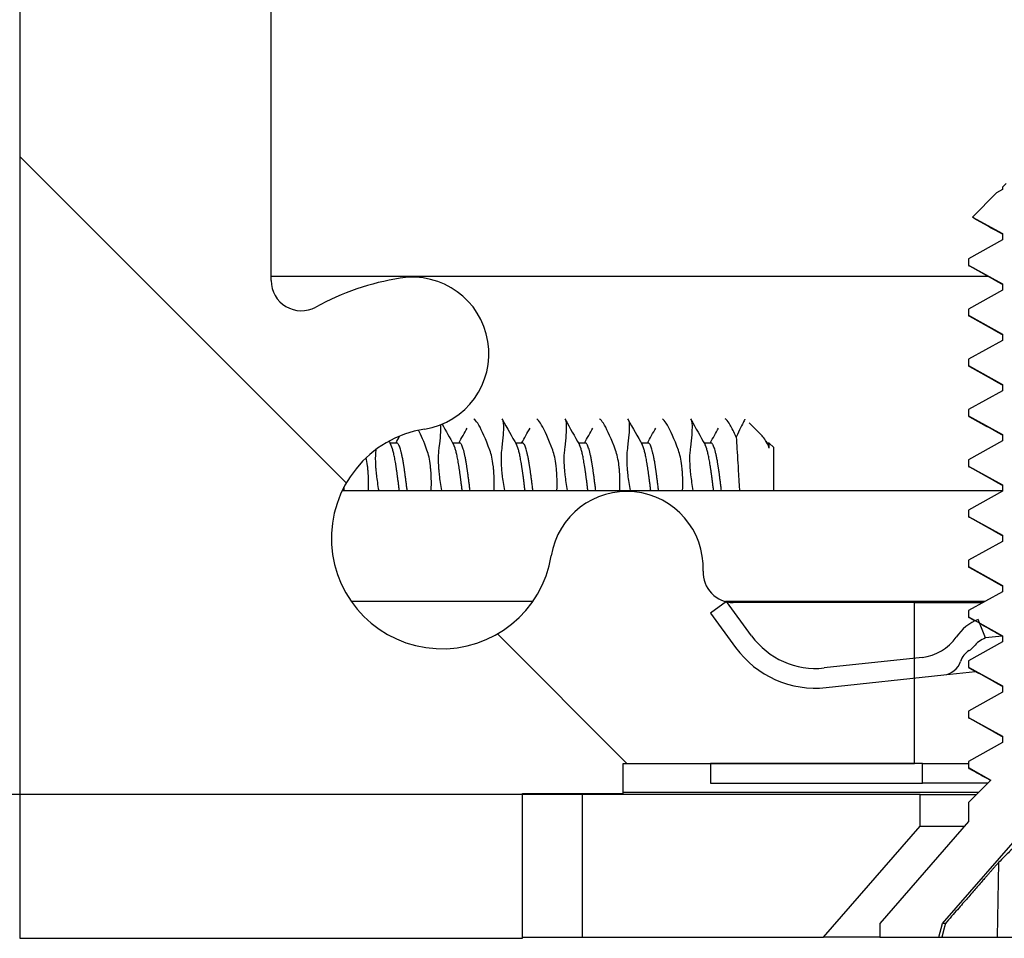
# Model space of a CAD drawing. Header units: millimetres. Extents: x 64 to 1798, y 64 to 1380.
# Tile 15 of 73: x 226 to 238, y 1141 to 1153. Entities that reach past the tile are written whole.
import ezdxf

# ---------------------------------------------------------------- set-up
doc = ezdxf.new("R2010")
doc.units = ezdxf.units.MM
doc.header["$LTSCALE"] = 6.666667
for name, color, linetype, lineweight in [('Dimension (ANSI)', 7, 'Continuous', 25), ('Hatch (ANSI)', 7, 'Continuous', 18), ('Visible (ANSI)', 7, 'Continuous', 25)]:
    doc.layers.add(name, color=color, linetype=linetype, lineweight=lineweight)
doc.styles.add('Note Text (ANSI)', font='tahoma.ttf')
doc.dimstyles.new('Default - mm (ANSI)', dxfattribs={"dimscale": 6.666667, "dimtxt": 1.75, "dimasz": 1.5, "dimexe": 2, "dimexo": 1, "dimgap": 0.8, "dimtad": 0, "dimtih": 1, "dimtoh": 1, "dimrnd": 1e-08, "dimzin": 0, "dimdsep": 46, "dimtxsty": 'Note Text (ANSI)', "dimblk": 'Filled-2', "dimcen": 0.09, "dimdle": 10, "dimclrd": 256, "dimclre": 256, "dimclrt": 256, "dimadec": 1, "dimazin": 0, "dimtfac": 1.741714, "dimtofl": 0, "dimtmove": 0, "dimatfit": 3, "dimldrblk": 'Filled-1', "dimfxl": 1, "dimtolj": 1, "dimtzin": 0, "dimlwd": -1, "dimlwe": -1, "dimarcsym": 0})
pattern_1 = [(135, (0, 0), (-14.9671, -14.9671), [])]

# ---------------------------------------------------------------- blocks, each defined once
blk = doc.blocks.new('Filled-2')
at = {"color": 0}
for p, q in [((0, 0), (-1, 0.1667)), ((-1, 0.1667), (-1, -0.1667)), ((-1, 0), (0, 0)), ((-1, -0.1667), (0, 0))]:
    blk.add_line(p, q, dxfattribs=at)
at = {"color": 0, "flags": 128}
blk.add_lwpolyline([(-1, -0.1667), (0, 0), (-1, 0.1667), (-1, -0.1667)], dxfattribs=at)
at = {"color": 0}
blk.add_solid([(-1, -0.1667), (0, 0), (-1, 0.1667), (-1, -0.1667)], dxfattribs=at)
blk = doc.blocks.new('*D13')
at = {"layer": 'Defpoints', "color": 0, "transparency": 16777216}
for p in [(232.73, 1316.745), (126.063, 1143.314), (241.061, 1143.314)]:
    blk.add_point(p, dxfattribs=at)
at = {"layer": 'Dimension (ANSI)', "transparency": 16777216}
for p, q in [((226.063, 1316.745), (112.73, 1316.745)), ((126.063, 1306.745), (126.063, 1254.404)), ((126.063, 1153.314), (126.063, 1205.655)), ((234.395, 1143.314), (112.73, 1143.314))]:
    blk.add_line(p, q, dxfattribs=at)
at = {"layer": 'Dimension (ANSI)', "transparency": 16777216, "xscale": 10, "yscale": 10, "zscale": 10}
for p, rotation in [((126.063, 1316.745), 90), ((126.063, 1143.314), 270)]:
    blk.add_blockref('Filled-2', p, dxfattribs=dict(at, rotation=rotation))
at = {"layer": 'Dimension (ANSI)', "transparency": 16777216, "char_height": 11.66667, "attachment_point": 5, "style": 'Note Text (ANSI)'}
for s, insert in [('\\A1; 173.43 mm', (126.063, 1241.439)), ('\\A1;[6.828 in]', (126.063, 1217.065))]:
    blk.add_mtext(s, dxfattribs=dict(at, insert=insert))
blk = doc.blocks.new('Filled-1')
at = {"color": 0}
for p, q in [((0, 0), (-1, 0.3333)), ((-1, 0.3333), (-1, -0.3333)), ((-1, 0), (0, 0)), ((-1, -0.3333), (0, 0))]:
    blk.add_line(p, q, dxfattribs=at)
at = {"color": 0, "flags": 128}
blk.add_lwpolyline([(-1, -0.3333), (0, 0), (-1, 0.3333), (-1, -0.3333)], dxfattribs=at)
at = {"color": 0}
blk.add_solid([(-1, -0.3333), (0, 0), (-1, 0.3333), (-1, -0.3333)], dxfattribs=at)

msp = doc.modelspace()

# ---------------------------------------------------------------- hatches: boundary and pattern name
at = {"layer": 'Hatch (ANSI)'}
h = msp.add_hatch(dxfattribs=at)
h.set_pattern_fill('ANSI31', color=256, scale=169.333333, angle=90, style=0)
h.set_pattern_definition(pattern_1)
h.paths.add_polyline_path([(241.1257, 1316.3256), (241.1257, 1314.3949), (241.1257, 1314.2936), (241.4498, 1314.2936), (242.1357, 1314.2936), (242.1357, 1314.4372), (242.1357, 1314.6886), (242.1357, 1316.3256)])
h.paths.add_polyline_path([(241.1257, 1145.7396), (241.1257, 1145.6383), (241.1257, 1143.7076), (242.1357, 1143.7076), (242.1357, 1145.3446), (242.1357, 1145.596), (242.1357, 1145.7396), (241.4498, 1145.7396)])
edge = h.paths.add_edge_path()
edge.add_line((231.9757, 1316.7066), (231.9757, 1318.5356))
edge.add_line((231.9757, 1318.5356), (225.6257, 1318.5356))
edge.add_line((225.6257, 1318.5356), (225.6257, 1141.4976))
edge.add_line((225.6257, 1141.4976), (231.9757, 1141.4976))
edge.add_line((231.9757, 1141.4976), (231.9757, 1143.3266))
edge.add_line((231.9757, 1143.3266), (233.2457, 1143.3266))
edge.add_line((233.2457, 1143.3266), (233.2457, 1143.7076))
edge.add_line((233.2457, 1143.7076), (234.3507, 1143.7076))
edge.add_line((234.3507, 1143.7076), (236.9257, 1143.7076))
edge.add_line((236.9257, 1143.7076), (236.9257, 1144.7846))
edge.add_line((236.9257, 1144.7846), (236.9257, 1145.0361))
edge.add_line((236.9257, 1145.0361), (236.9257, 1145.7396))
edge.add_line((236.9257, 1145.7396), (234.637, 1145.7396))
edge.add_ellipse((234.637, 1146.1206), major_axis=(0, -0.381), ratio=1, start_angle=347.46209, end_angle=360, ccw=False)
edge.add_ellipse((234.637, 1146.1206), major_axis=(-0.0827, -0.3719), ratio=1, start_angle=359.42486, end_angle=360, ccw=False)
edge.add_ellipse((234.637, 1146.1206), major_axis=(-0.0864, -0.3711), ratio=1, start_angle=280.65632, end_angle=360, ccw=False)
edge.add_ellipse((233.292, 1146.1783), major_axis=(0.9643, -0.0414), ratio=1, start_angle=0, end_angle=173.33968)
edge.add_ellipse((230.9597, 1146.5526), major_axis=(1.3794, -0.2214), ratio=1, start_angle=108.23411, end_angle=360, ccw=False)
edge.add_ellipse((230.5854, 1148.8849), major_axis=(0.1529, -0.953), ratio=1, start_angle=0, end_angle=180)
edge.add_ellipse((230.9597, 1146.5526), major_axis=(-0.5272, 3.2854), ratio=1, start_angle=0, end_angle=19.53257)
edge.add_ellipse((229.1817, 1149.807), major_axis=(0.1827, -0.3344), ratio=1, start_angle=241.35038, end_angle=360, ccw=False)
edge.add_line((228.8007, 1149.807), (228.8007, 1310.2262))
edge.add_ellipse((229.1817, 1310.2262), major_axis=(-0.381, 0), ratio=1, start_angle=241.35038, end_angle=360, ccw=False)
edge.add_ellipse((230.9597, 1313.4806), major_axis=(-1.5953, -2.92), ratio=1, start_angle=0, end_angle=19.53257)
edge.add_ellipse((230.5854, 1311.1482), major_axis=(-0.1529, -0.953), ratio=1, start_angle=0, end_angle=180)
edge.add_ellipse((230.9597, 1313.4806), major_axis=(-0.2214, -1.3794), ratio=1, start_angle=108.23411, end_angle=360, ccw=False)
edge.add_ellipse((233.292, 1313.8549), major_axis=(-0.953, -0.1529), ratio=1, start_angle=0, end_angle=173.33968)
edge.add_ellipse((234.637, 1313.9126), major_axis=(-0.3806, -0.0163), ratio=1, start_angle=280.65632, end_angle=360, ccw=False)
edge.add_ellipse((234.637, 1313.9126), major_axis=(-0.0864, 0.3711), ratio=1, start_angle=359.42486, end_angle=360, ccw=False)
edge.add_ellipse((234.637, 1313.9126), major_axis=(-0.0827, 0.3719), ratio=1, start_angle=347.46209, end_angle=360, ccw=False)
edge.add_line((234.637, 1314.2936), (236.9257, 1314.2936))
edge.add_line((236.9257, 1314.2936), (236.9257, 1314.9971))
edge.add_line((236.9257, 1314.9971), (236.9257, 1315.2485))
edge.add_line((236.9257, 1315.2485), (236.9257, 1316.3256))
edge.add_line((236.9257, 1316.3256), (234.3507, 1316.3256))
edge.add_line((234.3507, 1316.3256), (233.2457, 1316.3256))
edge.add_line((233.2457, 1316.3256), (233.2457, 1316.7066))
edge.add_line((233.2457, 1316.7066), (231.9757, 1316.7066))
h = msp.add_hatch(dxfattribs=at)
h.set_pattern_fill('ANSI31', color=256, scale=169.333333, angle=-15, style=0)
h.set_pattern_definition([(30, (0, 0), (-10.58333, 18.33087), [])])
h.paths.add_polyline_path([(240.4516, 1150.3212), (240.4516, 1150.4006), (240.022, 1150.6387), (240.022, 1150.7181), (240.1962, 1150.8147), (239.9753, 1151.0356), (238.083, 1151.0356), (238.0364, 1150.9889), (238.0364, 1150.9562), (237.963, 1150.9155), (237.6578, 1150.6104), (238.0364, 1150.4006), (238.0364, 1150.3212), (237.6068, 1150.0831), (237.6068, 1150.0037), (238.0364, 1149.7656), (238.0364, 1149.6862), (237.6068, 1149.4481), (237.6068, 1149.3687), (238.0364, 1149.1306), (238.0364, 1149.0512), (237.6068, 1148.8131), (237.6068, 1148.7337), (238.0364, 1148.4956), (238.0364, 1148.4162), (237.6068, 1148.1781), (237.6068, 1148.0987), (238.0364, 1147.8606), (238.0364, 1147.7812), (237.6068, 1147.5431), (237.6068, 1147.4637), (238.0364, 1147.2256), (238.0364, 1147.1462), (237.6068, 1146.9081), (237.6068, 1146.8287), (238.0364, 1146.5906), (238.0364, 1146.5112), (237.6068, 1146.2731), (237.6068, 1146.1937), (238.0364, 1145.9556), (238.0364, 1145.8762), (237.6068, 1145.6381), (237.6068, 1145.5587), (237.6952, 1145.5097), (237.7484, 1145.4802), (238.0364, 1145.3206), (238.0364, 1145.2412), (237.6068, 1145.0031), (237.6068, 1144.9237), (238.0364, 1144.6856), (238.0364, 1144.6062), (237.6068, 1144.3681), (237.6068, 1144.2887), (238.0364, 1144.0506), (238.0364, 1143.9712), (237.6068, 1143.7331), (237.6068, 1143.6537), (237.8907, 1143.4963), (237.6068, 1143.2124), (237.6068, 1142.9716), (236.4892, 1141.6859), (236.4892, 1141.5106), (237.2342, 1141.5106), (237.2809, 1141.6847), (239.0292, 1143.6959), (240.7775, 1141.6847), (240.8241, 1141.5106), (241.5692, 1141.5106), (241.5692, 1141.6859), (240.4516, 1142.9716), (240.4516, 1143.2124), (240.3719, 1143.292), (240.4516, 1143.3362), (240.4516, 1143.4156), (240.022, 1143.6537), (240.022, 1143.7331), (240.4516, 1143.9712), (240.4516, 1144.0506), (240.022, 1144.2887), (240.022, 1144.3681), (240.4516, 1144.6062), (240.4516, 1144.6856), (240.022, 1144.9237), (240.022, 1145.0031), (240.4516, 1145.2412), (240.4516, 1145.3206), (240.022, 1145.5587), (240.022, 1145.6381), (240.4516, 1145.8762), (240.4516, 1145.9556), (240.022, 1146.1937), (240.022, 1146.2731), (240.4516, 1146.5112), (240.4516, 1146.5906), (240.022, 1146.8287), (240.022, 1146.9081), (240.4516, 1147.1462), (240.4516, 1147.2256), (240.022, 1147.4637), (240.022, 1147.5431), (240.4516, 1147.7812), (240.4516, 1147.8606), (240.022, 1148.0987), (240.022, 1148.1781), (240.4516, 1148.4162), (240.4516, 1148.4956), (240.022, 1148.7337), (240.022, 1148.8131), (240.4516, 1149.0512), (240.4516, 1149.1306), (240.022, 1149.3687), (240.022, 1149.4481), (240.4516, 1149.6862), (240.4516, 1149.7656), (240.022, 1150.0037), (240.022, 1150.0831)])
h = msp.add_hatch(dxfattribs=at)
h.set_pattern_fill('ANSI31', color=256, scale=169.333333, angle=90, style=0)
h.set_pattern_definition(pattern_1)
edge = h.paths.add_edge_path()
edge.add_ellipse((236.957, 1145.6429), major_axis=(0.4952, -0.3388), ratio=1, start_angle=310.51368, end_angle=360)
edge.add_ellipse((237.9474, 1144.9653), major_axis=(-0.2522, 0.5444), ratio=1, start_angle=0, end_angle=30.7614, ccw=False)
edge.add_ellipse((237.9474, 1144.9653), major_axis=(-0.2163, 0.5596), ratio=1, start_angle=0, end_angle=3.72492, ccw=False)
edge.add_line((237.7311, 1145.5249), (237.7484, 1145.4802))
edge.add_line((237.7484, 1145.4802), (237.8212, 1145.2918))
edge.add_ellipse((237.9474, 1144.9653), major_axis=(-0.2722, 0.22), ratio=1, start_angle=330.07978, end_angle=360)
edge.add_ellipse((237.4933, 1145.3323), major_axis=(0.1219, -0.1996), ratio=1, start_angle=0, end_angle=19.64025, ccw=False)
edge.add_ellipse((237.7455, 1144.9194), major_axis=(-0.2379, 0.0768), ratio=1, start_angle=319.31635, end_angle=360)
edge.add_ellipse((237.2697, 1145.0731), major_axis=(0.0267, -0.2486), ratio=1, start_angle=0, end_angle=65.96363, ccw=False)
edge.add_line((237.2964, 1144.8245), (236.9257, 1144.7846))
edge.add_line((236.9257, 1144.7846), (235.81, 1144.6647))
edge.add_ellipse((235.6764, 1145.9076), major_axis=(-1.0095, -0.7371), ratio=1, start_angle=0, end_angle=60, ccw=False)
edge.add_line((234.6669, 1145.1705), (234.3507, 1145.6036))
edge.add_line((234.3507, 1145.6036), (234.5506, 1145.7495))
edge.add_line((234.5506, 1145.7495), (234.5526, 1145.751))
edge.add_line((234.5526, 1145.751), (234.5543, 1145.7487))
edge.add_line((234.5543, 1145.7487), (234.8688, 1145.3179))
edge.add_ellipse((235.6764, 1145.9076), major_axis=(0.1069, -0.9943), ratio=1, start_angle=300, end_angle=360)
edge.add_line((235.7833, 1144.9133), (236.9257, 1145.0361))
edge.add_line((236.9257, 1145.0361), (237.0211, 1145.0463))
edge = h.paths.add_edge_path()
edge.add_line((241.0257, 1143.7076), (241.0257, 1143.4576))
edge.add_line((241.0257, 1143.4576), (243.7007, 1143.4576))
edge.add_ellipse((243.7007, 1144.6076), major_axis=(0, -1.15), ratio=1, start_angle=0, end_angle=186.13415)
edge.add_line((243.5778, 1145.751), (242.1357, 1145.596))
edge.add_line((242.1357, 1145.596), (241.9314, 1145.5741))
edge.add_ellipse((241.8673, 1146.1706), major_axis=(0.0641, -0.5966), ratio=1, start_angle=310.51368, end_angle=360, ccw=False)
edge.add_ellipse((241.0435, 1145.298), major_axis=(0.4119, 0.4363), ratio=1, start_angle=0, end_angle=0.73498)
edge.add_ellipse((241.0435, 1145.298), major_axis=(0.4063, 0.4415), ratio=1, start_angle=0, end_angle=33.75134)
edge.add_line((241.136, 1145.8909), (241.0975, 1145.6439))
edge.add_ellipse((241.0435, 1145.298), major_axis=(0.0539, 0.3458), ratio=1, start_angle=355.29099, end_angle=360, ccw=False)
edge.add_ellipse((241.0435, 1145.298), major_axis=(0.0822, 0.3402), ratio=1, start_angle=334.78878, end_angle=360, ccw=False)
edge.add_ellipse((241.4093, 1145.7532), major_axis=(-0.1465, -0.1823), ratio=1, start_angle=0, end_angle=19.64025)
edge.add_ellipse((241.2506, 1145.2961), major_axis=(0.082, 0.2362), ratio=1, start_angle=319.31635, end_angle=360, ccw=False)
edge.add_ellipse((241.6828, 1145.5473), major_axis=(-0.2161, -0.1256), ratio=1, start_angle=0, end_angle=65.96363)
edge.add_line((241.7096, 1145.2988), (242.1357, 1145.3446))
edge.add_line((242.1357, 1145.3446), (243.6045, 1145.5024))
edge.add_ellipse((243.7007, 1144.6076), major_axis=(-0.0962, 0.8948), ratio=1, start_angle=173.86585, end_angle=360, ccw=False)
edge.add_line((243.7007, 1143.7076), (242.1357, 1143.7076))
edge.add_line((242.1357, 1143.7076), (241.1257, 1143.7076))
edge.add_line((241.1257, 1143.7076), (241.0257, 1143.7076))
h.paths.add_polyline_path([(237.0257, 1143.4576), (237.0257, 1143.7076), (236.9257, 1143.7076), (234.3507, 1143.7076), (234.3507, 1143.4576)])
h = msp.add_hatch(dxfattribs=at)
h.set_pattern_fill('ANSI31', color=256, scale=169.333333, angle=75, style=0)
h.set_pattern_definition([(120, (0, 0), (-18.33087, -10.58333), [])])
h.paths.add_polyline_path([(630.621, 1141.5106), (631.8402, 1142.9131), (631.8402, 1143.314), (241.0612, 1143.314), (241.0612, 1142.9131), (242.2804, 1141.5106)])
h.paths.add_polyline_path([(640.1714, 1141.5106), (640.1714, 1143.314), (635.9042, 1143.314), (635.9042, 1142.9131), (637.1234, 1141.5106)])
h.paths.add_polyline_path([(232.73, 1143.314), (232.73, 1141.5106), (235.778, 1141.5106), (236.9972, 1142.9131), (236.9972, 1143.314)])

# ---------------------------------------------------------------- linework, layer by layer
at = {"layer": 'Visible (ANSI)'}
for p, q in [((225.6257, 1318.5356), (225.6257, 1141.4976)), ((228.8007, 1149.807), (228.8007, 1310.2262)), ((238.083, 1151.0356), (238.0364, 1150.9889)), ((237.963, 1150.9155), (237.6578, 1150.6104)), ((238.0364, 1150.9562), (237.963, 1150.9155)), ((238.0364, 1150.9889), (238.0364, 1150.9562)), ((237.6578, 1150.6104), (238.0364, 1150.4006)), ((238.0364, 1150.4006), (238.0364, 1150.3212)), ((238.0364, 1150.3212), (237.6068, 1150.0831)), ((237.6068, 1150.0831), (237.6068, 1150.0037)), ((237.6068, 1150.0037), (238.0364, 1149.7656)), ((228.8007, 1149.8631), (237.848, 1149.8631)), ((238.0364, 1149.6862), (237.6068, 1149.4481)), ((238.0364, 1149.7656), (238.0364, 1149.6862)), ((237.6068, 1149.4481), (237.6068, 1149.3687)), ((237.6068, 1149.3687), (238.0364, 1149.1306)), ((238.0364, 1149.0512), (237.6068, 1148.8131)), ((238.0364, 1149.1306), (238.0364, 1149.0512)), ((237.6068, 1148.8131), (237.6068, 1148.7337)), ((237.6068, 1148.7337), (238.0364, 1148.4956)), ((238.0364, 1148.4162), (237.6068, 1148.1781)), ((238.0364, 1148.4956), (238.0364, 1148.4162)), ((237.6068, 1148.1781), (237.6068, 1148.0987)), ((237.6068, 1148.0987), (238.0364, 1147.8606)), ((235.0006, 1147.8469), (234.8393, 1148.0083)), ((238.0364, 1147.8606), (238.0364, 1147.7812)), ((230.3882, 1147.7552), (230.3001, 1147.7552)), ((231.1819, 1147.7552), (231.0939, 1147.7552)), ((231.9757, 1147.7552), (231.8876, 1147.7552)), ((232.7694, 1147.7552), (232.6814, 1147.7552)), ((233.5632, 1147.7552), (233.4751, 1147.7552)), ((234.3569, 1147.7552), (234.2689, 1147.7552)), ((235.0504, 1147.7768), (235.0745, 1147.7342)), ((235.0923, 1147.7552), (235.0626, 1147.7552)), ((235.0923, 1147.6914), (235.0923, 1147.7552)), ((235.1507, 1147.6969), (235.0923, 1147.7552)), ((235.1507, 1147.1565), (235.1507, 1147.6969)), ((238.0364, 1147.7812), (237.6068, 1147.5431)), ((237.6068, 1147.5431), (237.6068, 1147.4637)), ((237.6068, 1147.4637), (238.0364, 1147.2256)), ((238.0364, 1147.2256), (238.0364, 1147.1462)), ((229.6999, 1147.1565), (238.0364, 1147.1565)), ((238.0364, 1147.1462), (237.6068, 1146.9081)), ((237.6068, 1146.9081), (237.6068, 1146.8287)), ((237.6068, 1146.8287), (238.0364, 1146.5906)), ((238.0364, 1146.5906), (238.0364, 1146.5112)), ((238.0364, 1146.5112), (237.6068, 1146.2731)), ((237.6068, 1146.2731), (237.6068, 1146.1937)), ((237.6068, 1146.1937), (238.0364, 1145.9556)), ((238.0364, 1145.9556), (238.0364, 1145.8762)), ((238.0364, 1145.8762), (237.6068, 1145.6381)), ((232.1049, 1145.7526), (229.8144, 1145.7526)), ((234.5526, 1145.751), (234.3507, 1145.6036)), ((237.8133, 1145.7526), (234.5383, 1145.7526)), ((234.8688, 1145.3179), (234.5526, 1145.751)), ((236.9257, 1145.7396), (234.637, 1145.7396)), ((236.9257, 1143.7076), (236.9257, 1145.7396)), ((236.9257, 1145.7396), (237.7899, 1145.7396)), ((234.3507, 1145.6036), (234.6669, 1145.1705)), ((237.6068, 1145.6381), (237.6068, 1145.5587)), ((237.6068, 1145.5587), (238.0364, 1145.3206)), ((237.8212, 1145.2918), (237.7311, 1145.5249)), ((238.0326, 1145.3145), (237.8212, 1145.2918)), ((238.0364, 1145.3206), (238.0364, 1145.2412)), ((238.0364, 1145.2412), (237.6068, 1145.0031)), ((237.0211, 1145.0463), (235.7833, 1144.9133)), ((237.6068, 1145.0031), (237.6068, 1144.9237)), ((235.81, 1144.6647), (237.2964, 1144.8245)), ((237.2964, 1144.8245), (237.6972, 1144.8676)), ((237.6068, 1144.9237), (238.0364, 1144.6856)), ((238.0364, 1144.6856), (238.0364, 1144.6062)), ((238.0364, 1144.6062), (237.6068, 1144.3681)), ((237.6068, 1144.3681), (237.6068, 1144.2887)), ((237.6068, 1144.2887), (238.0364, 1144.0506)), ((238.0364, 1143.9712), (237.6068, 1143.7331)), ((238.0364, 1144.0506), (238.0364, 1143.9712)), ((233.2457, 1143.3266), (233.2457, 1143.7076)), ((233.2457, 1143.7076), (236.9257, 1143.7076)), ((237.0257, 1143.7076), (234.3507, 1143.7076)), ((234.3507, 1143.7076), (234.3507, 1143.4576)), ((237.0257, 1143.4576), (237.0257, 1143.7076)), ((237.0257, 1143.7076), (237.6068, 1143.7076)), ((237.2809, 1141.6847), (239.0292, 1143.6959)), ((237.6068, 1143.7331), (237.6068, 1143.6537)), ((237.6068, 1143.6537), (237.8907, 1143.4963)), ((234.3507, 1143.4576), (237.0257, 1143.4576)), ((237.852, 1143.4576), (237.0257, 1143.4576)), ((237.8907, 1143.4963), (237.6068, 1143.2124)), ((231.9757, 1141.4976), (231.9757, 1143.3266)), ((231.9757, 1143.3266), (233.2457, 1143.3266)), ((232.73, 1143.314), (231.9757, 1143.314)), ((232.73, 1143.314), (232.73, 1141.5106)), ((236.9972, 1143.314), (232.73, 1143.314)), ((237.734, 1143.3396), (233.2457, 1143.3396)), ((236.9972, 1142.9131), (236.9972, 1143.314)), ((236.9972, 1143.314), (237.7084, 1143.314)), ((237.6068, 1143.2124), (237.6068, 1142.9716)), ((237.6068, 1142.9716), (236.4892, 1141.6859)), ((235.778, 1141.5106), (236.9972, 1142.9131)), ((236.9972, 1142.9131), (237.556, 1142.9131)), ((237.9868, 1142.4553), (237.9703, 1141.5106)), ((236.4892, 1141.6859), (236.4892, 1141.5106)), ((237.2342, 1141.5106), (237.2809, 1141.6847)), ((237.315, 1141.6847), (237.2809, 1141.6847)), ((225.6257, 1141.4976), (231.9757, 1141.4976)), ((231.9757, 1141.5106), (232.73, 1141.5106)), ((232.73, 1141.5106), (235.778, 1141.5106)), ((236.4892, 1141.5106), (235.778, 1141.5106)), ((236.4892, 1141.5106), (237.2342, 1141.5106)), ((237.2342, 1141.5106), (237.2705, 1141.5106)), ((237.2705, 1141.5106), (237.9703, 1141.5106)), ((237.9703, 1141.5106), (238.4652, 1141.5106))]:
    msp.add_line(p, q, dxfattribs=at)
for centre, radius, start, end in [((229.1817, 1149.807), 0.381, 180, 298.64962), ((230.9597, 1146.5526), 3.3274, 99.11705, 118.64962), ((230.5854, 1148.8849), 0.9652, 279.11705, 99.11705), ((230.9597, 1146.5526), 1.397, 99.11705, 350.88295), ((233.292, 1146.1783), 0.9652, 357.54327, 170.88295), ((234.637, 1146.1206), 0.381, 177.54327, 270), ((237.9474, 1144.9653), 0.6, 111.13415, 145.62047), ((235.6764, 1145.9076), 1, 216.13415, 276.13415), ((236.957, 1145.6429), 0.6, 276.13415, 325.62047), ((237.4933, 1145.3323), 0.2339, 301.41412, 321.05437), ((237.9474, 1144.9653), 0.35, 111.13415, 141.05437), ((235.6764, 1145.9076), 1.25, 216.13415, 276.13415), ((237.7455, 1144.9194), 0.25, 121.41412, 162.09777), ((237.2697, 1145.0731), 0.25, 276.13415, 342.09777)]:
    msp.add_arc(centre, radius, start, end, dxfattribs=at)
for points in [[(237.6612, 1150.6027), (237.6565, 1150.6053), (237.6553, 1150.6079), (237.6578, 1150.6104)], [(238.0364, 1150.3924), (237.9114, 1150.4627), (237.7863, 1150.5327), (237.6612, 1150.6027)], [(238.0364, 1149.7574), (237.8969, 1149.8359), (237.7572, 1149.914), (237.6175, 1149.9921)], [(238.0364, 1149.1224), (237.8969, 1149.2009), (237.7572, 1149.279), (237.6175, 1149.3571)], [(238.0364, 1148.4874), (237.8969, 1148.5659), (237.7572, 1148.644), (237.6175, 1148.7221)], [(231.7219, 1148.0502), (231.7809, 1147.9448), (231.8401, 1147.8395), (231.8995, 1147.7342)], [(232.5156, 1148.0502), (232.5747, 1147.9448), (232.6339, 1147.8395), (232.6932, 1147.7342)], [(233.3094, 1148.0502), (233.3684, 1147.9448), (233.4276, 1147.8395), (233.487, 1147.7342)], [(234.1031, 1148.0502), (234.1622, 1147.9448), (234.2214, 1147.8395), (234.2807, 1147.7342)], [(238.0364, 1147.8524), (237.8969, 1147.9309), (237.7572, 1148.009), (237.6175, 1148.0871)], [(230.7692, 1147.6647), (230.7308, 1147.7681), (230.695, 1147.8533), (230.6634, 1147.9178)], [(230.9591, 1147.995), (231.0079, 1147.908), (231.0567, 1147.8211), (231.1057, 1147.7342)], [(231.1707, 1147.7552), (231.2063, 1147.8182), (231.2417, 1147.8813), (231.2772, 1147.9444)], [(231.9645, 1147.7552), (232, 1147.8182), (232.0355, 1147.8813), (232.0709, 1147.9444)], [(232.7582, 1147.7552), (232.7938, 1147.8182), (232.8292, 1147.8813), (232.8647, 1147.9444)], [(233.552, 1147.7552), (233.5875, 1147.8182), (233.623, 1147.8813), (233.6584, 1147.9444)], [(234.3457, 1147.7552), (234.3813, 1147.8182), (234.4167, 1147.8813), (234.4522, 1147.9444)], [(230.377, 1147.7552), (230.3937, 1147.7848), (230.4104, 1147.8144), (230.427, 1147.8441)], [(235.0923, 1147.6914), (235.0596, 1147.7664), (235.0291, 1147.8184), (235.0006, 1147.8469)], [(230.1235, 1147.6717), (230.1232, 1147.6694), (230.1229, 1147.667), (230.1226, 1147.6647)], [(230.2877, 1147.7773), (230.2958, 1147.763), (230.3039, 1147.7486), (230.312, 1147.7342)], [(238.0364, 1147.2174), (237.8969, 1147.2959), (237.7572, 1147.374), (237.6175, 1147.4521)], [(238.0364, 1146.5824), (237.8969, 1146.6609), (237.7572, 1146.739), (237.6175, 1146.8171)], [(238.0364, 1145.9474), (237.8969, 1146.0259), (237.7572, 1146.104), (237.6175, 1146.1821)], [(237.6893, 1145.507), (237.6654, 1145.5203), (237.6414, 1145.5337), (237.6175, 1145.5471)], [(238.0364, 1145.3124), (237.9478, 1145.3622), (237.8592, 1145.4119), (237.7705, 1145.4616)], [(238.0364, 1144.6774), (237.8969, 1144.7559), (237.7572, 1144.834), (237.6175, 1144.9121)], [(238.0364, 1144.0424), (237.8969, 1144.1209), (237.7572, 1144.199), (237.6175, 1144.2771)], [(237.8861, 1143.4918), (237.7966, 1143.5419), (237.7071, 1143.592), (237.6175, 1143.6421)]]:
    msp.add_open_spline(points, degree=3, dxfattribs=at)
for points, weights in [([(237.6068, 1150.0037), (237.6068, 1149.9981), (237.6175, 1149.9921)], [1, 0.983771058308, 0.971473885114]), ([(237.6068, 1149.3687), (237.6068, 1149.3631), (237.6175, 1149.3571)], [1, 0.983771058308, 0.971473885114]), ([(237.6068, 1148.7337), (237.6068, 1148.7281), (237.6175, 1148.7221)], [1, 0.983771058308, 0.971473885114]), ([(237.6068, 1148.0987), (237.6068, 1148.0931), (237.6175, 1148.0871)], [1, 0.983771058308, 0.971473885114]), ([(237.6068, 1147.4637), (237.6068, 1147.4581), (237.6175, 1147.4521)], [1, 0.983771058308, 0.971473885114]), ([(229.7252, 1147.1565), (229.7227, 1147.177), (229.7202, 1147.197)], [0.966639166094, 0.967964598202, 0.969663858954]), ([(237.6068, 1146.8287), (237.6068, 1146.8231), (237.6175, 1146.8171)], [1, 0.983771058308, 0.971473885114]), ([(237.6068, 1146.1937), (237.6068, 1146.1881), (237.6175, 1146.1821)], [1, 0.983771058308, 0.971473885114]), ([(237.6068, 1145.5587), (237.6068, 1145.5531), (237.6175, 1145.5471)], [1, 0.983771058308, 0.971473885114]), ([(237.6068, 1144.9237), (237.6068, 1144.9181), (237.6175, 1144.9121)], [1, 0.983771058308, 0.971473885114]), ([(237.6068, 1144.2887), (237.6068, 1144.2831), (237.6175, 1144.2771)], [1, 0.983771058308, 0.971473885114]), ([(237.6068, 1143.6537), (237.6068, 1143.6481), (237.6175, 1143.6421)], [1, 0.983771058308, 0.971473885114]), ([(238.5605, 1142.9334), (238.3491, 1142.8242), (237.9868, 1142.4553)], [2.81776863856, 2.60448024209, 2.07391766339]), ([(237.9868, 1142.4553), (237.7315, 1142.1639), (237.315, 1141.6847)], [2.37346205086, 1.9683578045, 1.53696783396]), ([(237.315, 1141.6847), (237.293, 1141.5988), (237.2705, 1141.5106)], [1.01218915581, 1.01172679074, 1.01110160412])]:
    msp.add_rational_spline(points, weights, degree=2, dxfattribs=at)
for points, knots in [([(231.5629, 1147.6647), (231.5103, 1147.8065), (231.4627, 1147.914), (231.4038, 1148.0147), (231.3865, 1148.0381), (231.3681, 1148.0544), (231.3641, 1148.0572), (231.3604, 1148.059)], [-0.27728151, -0.27728151, -0.27728151, -0.27728151, -0.19948661, -0.19948661, -0.16009929, -0.16009929, -0.14817226, -0.14817226, -0.14817226, -0.14817226]), ([(231.7143, 1148.059), (231.7266, 1148.0508), (231.7337, 1148.0213), (231.7364, 1147.9097), (231.7289, 1147.8188), (231.7131, 1147.6884), (231.7116, 1147.6766), (231.7101, 1147.6647)], [-0.12744456, -0.12744456, -0.12744456, -0.12744456, -0.07290652, -0.07290652, -0.00664461, -0.00664461, -0.00025435, -0.00025435, -0.00025435, -0.00025435]), ([(232.3567, 1147.6647), (232.304, 1147.8065), (232.2564, 1147.914), (232.1975, 1148.0147), (232.1802, 1148.0381), (232.1618, 1148.0544), (232.1578, 1148.0572), (232.1542, 1148.059)], [-0.27728151, -0.27728151, -0.27728151, -0.27728151, -0.19948661, -0.19948661, -0.16009929, -0.16009929, -0.14817226, -0.14817226, -0.14817226, -0.14817226]), ([(232.5081, 1148.059), (232.5204, 1148.0508), (232.5275, 1148.0213), (232.5301, 1147.9097), (232.5226, 1147.8188), (232.5068, 1147.6884), (232.5054, 1147.6766), (232.5039, 1147.6647)], [-0.12744456, -0.12744456, -0.12744456, -0.12744456, -0.07290652, -0.07290652, -0.00664461, -0.00664461, -0.00025435, -0.00025435, -0.00025435, -0.00025435]), ([(233.1504, 1147.6647), (233.0978, 1147.8065), (233.0502, 1147.914), (232.9913, 1148.0147), (232.974, 1148.0381), (232.9556, 1148.0544), (232.9516, 1148.0572), (232.9479, 1148.059)], [-0.27728151, -0.27728151, -0.27728151, -0.27728151, -0.19948661, -0.19948661, -0.16009929, -0.16009929, -0.14817226, -0.14817226, -0.14817226, -0.14817226]), ([(233.3018, 1148.059), (233.3141, 1148.0508), (233.3212, 1148.0213), (233.3239, 1147.9097), (233.3164, 1147.8188), (233.3006, 1147.6884), (233.2991, 1147.6766), (233.2976, 1147.6647)], [-0.12744456, -0.12744456, -0.12744456, -0.12744456, -0.07290652, -0.07290652, -0.00664461, -0.00664461, -0.00025435, -0.00025435, -0.00025435, -0.00025435]), ([(233.9442, 1147.6647), (233.8915, 1147.8065), (233.8439, 1147.914), (233.785, 1148.0147), (233.7677, 1148.0381), (233.7493, 1148.0544), (233.7453, 1148.0572), (233.7417, 1148.059)], [-0.27728151, -0.27728151, -0.27728151, -0.27728151, -0.19948661, -0.19948661, -0.16009929, -0.16009929, -0.14817226, -0.14817226, -0.14817226, -0.14817226]), ([(234.0956, 1148.059), (234.1079, 1148.0508), (234.115, 1148.0213), (234.1176, 1147.9097), (234.1101, 1147.8188), (234.0943, 1147.6884), (234.0929, 1147.6766), (234.0914, 1147.6647)], [-0.12744456, -0.12744456, -0.12744456, -0.12744456, -0.07290652, -0.07290652, -0.00664461, -0.00664461, -0.00025435, -0.00025435, -0.00025435, -0.00025435]), ([(234.6734, 1147.8281), (234.6462, 1147.8915), (234.6209, 1147.9428), (234.5788, 1148.0147), (234.5615, 1148.0381), (234.5431, 1148.0544), (234.5391, 1148.0572), (234.5354, 1148.059)], [-0.24382963, -0.24382963, -0.24382963, -0.24382963, -0.199486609, -0.199486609, -0.160099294, -0.160099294, -0.148172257, -0.148172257, -0.148172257, -0.148172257]), ([(234.7847, 1148.0584), (234.7825, 1148.0539), (234.7768, 1148.0424), (234.7496, 1147.9876), (234.7171, 1147.9216), (234.6734, 1147.8281)], [0.14238947, 0.14238947, 0.14238947, 0.14238947, 0.172757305, 0.172757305, 0.234576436, 0.234576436, 0.234576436, 0.234576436]), ([(230.9405, 1147.9875), (230.9408, 1147.9822), (230.941, 1147.9767), (230.9426, 1147.9097), (230.9351, 1147.8188), (230.9193, 1147.6884), (230.9179, 1147.6766), (230.9164, 1147.6647)], [-0.079167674, -0.079167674, -0.079167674, -0.079167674, -0.07290652, -0.07290652, -0.006644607, -0.006644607, -0.00025435, -0.00025435, -0.00025435, -0.00025435]), ([(234.6734, 1147.8281), (234.68, 1147.7398), (234.6868, 1147.6313), (234.6999, 1147.4138), (234.7052, 1147.3227), (234.7119, 1147.2041), (234.7132, 1147.1804), (234.7145, 1147.1565)], [-0.265576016, -0.265576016, -0.265576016, -0.265576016, -0.232047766, -0.232047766, -0.210242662, -0.210242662, -0.204852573, -0.204852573, -0.204852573, -0.204852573]), ([(230.1226, 1147.6647), (230.1175, 1147.6234), (230.1157, 1147.5736), (230.118, 1147.4937), (230.1192, 1147.4697), (230.1214, 1147.4381), (230.1219, 1147.4315), (230.1226, 1147.4232), (230.1227, 1147.4215), (230.123, 1147.4188), (230.123, 1147.4179), (230.1231, 1147.4165), (230.1232, 1147.4162), (230.1232, 1147.4159)], [-0.034472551, -0.034472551, -0.034472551, -0.034472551, -0.012435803, -0.012435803, -0.003526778, -0.003526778, -0.001193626, -0.001193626, -0.00060916, -0.00060916, -0.000268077, -0.000268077, -0.000152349, -0.000152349, -0.000152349, -0.000152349]), ([(230.8177, 1147.4159), (230.8177, 1147.4159), (230.8177, 1147.4159), (230.8177, 1147.4165), (230.8176, 1147.417), (230.8175, 1147.4184), (230.8174, 1147.4194), (230.8172, 1147.4222), (230.817, 1147.424), (230.816, 1147.4349), (230.8151, 1147.4438), (230.8136, 1147.4578), (230.8131, 1147.4629), (230.8032, 1147.5458), (230.7886, 1147.6123), (230.7692, 1147.6647)], [-0.03487928, -0.03487928, -0.03487928, -0.03487928, -0.034868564, -0.034868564, -0.034697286, -0.034697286, -0.034360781, -0.034360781, -0.03372217, -0.03372217, -0.03054936, -0.03054936, -0.028690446, -0.028690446, -0.000157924, -0.000157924, -0.000157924, -0.000157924]), ([(230.9164, 1147.6647), (230.9112, 1147.6234), (230.9095, 1147.5736), (230.9118, 1147.4937), (230.913, 1147.4697), (230.9152, 1147.4381), (230.9157, 1147.4315), (230.9163, 1147.4232), (230.9165, 1147.4215), (230.9167, 1147.4188), (230.9168, 1147.4179), (230.9169, 1147.4165), (230.9169, 1147.4162), (230.917, 1147.4159)], [-0.034472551, -0.034472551, -0.034472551, -0.034472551, -0.012435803, -0.012435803, -0.003526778, -0.003526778, -0.001193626, -0.001193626, -0.00060916, -0.00060916, -0.000268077, -0.000268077, -0.000152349, -0.000152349, -0.000152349, -0.000152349]), ([(231.6115, 1147.4159), (231.6115, 1147.4159), (231.6115, 1147.4159), (231.6114, 1147.4165), (231.6114, 1147.417), (231.6113, 1147.4184), (231.6112, 1147.4194), (231.6109, 1147.4222), (231.6108, 1147.424), (231.6098, 1147.4349), (231.6089, 1147.4438), (231.6074, 1147.4578), (231.6068, 1147.4629), (231.5969, 1147.5458), (231.5824, 1147.6123), (231.5629, 1147.6647)], [-0.03487928, -0.03487928, -0.03487928, -0.03487928, -0.034868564, -0.034868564, -0.034697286, -0.034697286, -0.034360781, -0.034360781, -0.03372217, -0.03372217, -0.03054936, -0.03054936, -0.028690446, -0.028690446, -0.000157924, -0.000157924, -0.000157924, -0.000157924]), ([(231.7101, 1147.6647), (231.705, 1147.6234), (231.7032, 1147.5736), (231.7055, 1147.4937), (231.7067, 1147.4697), (231.7089, 1147.4381), (231.7094, 1147.4315), (231.7101, 1147.4232), (231.7102, 1147.4215), (231.7105, 1147.4188), (231.7105, 1147.4179), (231.7106, 1147.4165), (231.7107, 1147.4162), (231.7107, 1147.4159)], [-0.034472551, -0.034472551, -0.034472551, -0.034472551, -0.012435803, -0.012435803, -0.003526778, -0.003526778, -0.001193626, -0.001193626, -0.00060916, -0.00060916, -0.000268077, -0.000268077, -0.000152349, -0.000152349, -0.000152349, -0.000152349]), ([(232.4052, 1147.4159), (232.4052, 1147.4159), (232.4052, 1147.4159), (232.4052, 1147.4165), (232.4051, 1147.417), (232.405, 1147.4184), (232.4049, 1147.4194), (232.4047, 1147.4222), (232.4045, 1147.424), (232.4035, 1147.4349), (232.4026, 1147.4438), (232.4011, 1147.4578), (232.4006, 1147.4629), (232.3907, 1147.5458), (232.3761, 1147.6123), (232.3567, 1147.6647)], [-0.03487928, -0.03487928, -0.03487928, -0.03487928, -0.034868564, -0.034868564, -0.034697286, -0.034697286, -0.034360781, -0.034360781, -0.03372217, -0.03372217, -0.03054936, -0.03054936, -0.028690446, -0.028690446, -0.000157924, -0.000157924, -0.000157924, -0.000157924]), ([(232.5039, 1147.6647), (232.4987, 1147.6234), (232.497, 1147.5736), (232.4993, 1147.4937), (232.5005, 1147.4697), (232.5027, 1147.4381), (232.5032, 1147.4315), (232.5038, 1147.4232), (232.504, 1147.4215), (232.5042, 1147.4188), (232.5043, 1147.4179), (232.5044, 1147.4165), (232.5044, 1147.4162), (232.5045, 1147.4159)], [-0.034472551, -0.034472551, -0.034472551, -0.034472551, -0.012435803, -0.012435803, -0.003526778, -0.003526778, -0.001193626, -0.001193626, -0.00060916, -0.00060916, -0.000268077, -0.000268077, -0.000152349, -0.000152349, -0.000152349, -0.000152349]), ([(233.199, 1147.4159), (233.199, 1147.4159), (233.199, 1147.4159), (233.1989, 1147.4165), (233.1989, 1147.417), (233.1988, 1147.4184), (233.1987, 1147.4194), (233.1984, 1147.4222), (233.1983, 1147.424), (233.1973, 1147.4349), (233.1964, 1147.4438), (233.1949, 1147.4578), (233.1943, 1147.4629), (233.1844, 1147.5458), (233.1699, 1147.6123), (233.1504, 1147.6647)], [-0.03487928, -0.03487928, -0.03487928, -0.03487928, -0.034868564, -0.034868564, -0.034697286, -0.034697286, -0.034360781, -0.034360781, -0.03372217, -0.03372217, -0.03054936, -0.03054936, -0.028690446, -0.028690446, -0.000157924, -0.000157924, -0.000157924, -0.000157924]), ([(233.2976, 1147.6647), (233.2925, 1147.6234), (233.2907, 1147.5736), (233.293, 1147.4937), (233.2942, 1147.4697), (233.2964, 1147.4381), (233.2969, 1147.4315), (233.2976, 1147.4232), (233.2977, 1147.4215), (233.298, 1147.4188), (233.298, 1147.4179), (233.2981, 1147.4165), (233.2982, 1147.4162), (233.2982, 1147.4159)], [-0.034472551, -0.034472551, -0.034472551, -0.034472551, -0.012435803, -0.012435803, -0.003526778, -0.003526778, -0.001193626, -0.001193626, -0.00060916, -0.00060916, -0.000268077, -0.000268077, -0.000152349, -0.000152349, -0.000152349, -0.000152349]), ([(233.9927, 1147.4159), (233.9927, 1147.4159), (233.9927, 1147.4159), (233.9927, 1147.4165), (233.9926, 1147.417), (233.9925, 1147.4184), (233.9924, 1147.4194), (233.9922, 1147.4222), (233.992, 1147.424), (233.991, 1147.4349), (233.9901, 1147.4438), (233.9886, 1147.4578), (233.9881, 1147.4629), (233.9782, 1147.5458), (233.9636, 1147.6123), (233.9442, 1147.6647)], [-0.03487928, -0.03487928, -0.03487928, -0.03487928, -0.034868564, -0.034868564, -0.034697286, -0.034697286, -0.034360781, -0.034360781, -0.03372217, -0.03372217, -0.03054936, -0.03054936, -0.028690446, -0.028690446, -0.000157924, -0.000157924, -0.000157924, -0.000157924]), ([(234.0914, 1147.6647), (234.0862, 1147.6234), (234.0845, 1147.5736), (234.0868, 1147.4937), (234.088, 1147.4697), (234.0902, 1147.4381), (234.0907, 1147.4315), (234.0913, 1147.4232), (234.0915, 1147.4215), (234.0917, 1147.4188), (234.0918, 1147.4179), (234.0919, 1147.4165), (234.0919, 1147.4162), (234.092, 1147.4159)], [-0.034472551, -0.034472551, -0.034472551, -0.034472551, -0.012435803, -0.012435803, -0.003526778, -0.003526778, -0.001193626, -0.001193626, -0.00060916, -0.00060916, -0.000268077, -0.000268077, -0.000152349, -0.000152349, -0.000152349, -0.000152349]), ([(230.024, 1147.4159), (230.024, 1147.4159), (230.024, 1147.4159), (230.0239, 1147.4165), (230.0239, 1147.417), (230.0238, 1147.4184), (230.0237, 1147.4194), (230.0234, 1147.4222), (230.0233, 1147.424), (230.0223, 1147.4349), (230.0214, 1147.4438), (230.0199, 1147.4578), (230.0193, 1147.4629), (230.0143, 1147.5045), (230.0088, 1147.5386), (230.0022, 1147.5698)], [-0.03487928, -0.03487928, -0.03487928, -0.03487928, -0.034868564, -0.034868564, -0.034697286, -0.034697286, -0.034360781, -0.034360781, -0.03372217, -0.03372217, -0.03054936, -0.03054936, -0.028690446, -0.028690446, -0.015288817, -0.015288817, -0.015288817, -0.015288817]), ([(230.0287, 1147.1565), (230.0307, 1147.207), (230.0311, 1147.2567), (230.0292, 1147.3324), (230.028, 1147.3593), (230.0258, 1147.3928), (230.0253, 1147.4), (230.0246, 1147.4088), (230.0244, 1147.4104), (230.0242, 1147.413), (230.0241, 1147.4139), (230.024, 1147.4152), (230.024, 1147.4155), (230.024, 1147.4159)], [-0.027899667, -0.027899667, -0.027899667, -0.027899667, -0.012483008, -0.012483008, -0.003628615, -0.003628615, -0.001159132, -0.001159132, -0.00059496, -0.00059496, -0.000274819, -0.000274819, -0.000152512, -0.000152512, -0.000152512, -0.000152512]), ([(230.1232, 1147.4159), (230.1232, 1147.4158), (230.1232, 1147.4157), (230.1233, 1147.4151), (230.1233, 1147.4146), (230.1234, 1147.413), (230.1235, 1147.4119), (230.1238, 1147.4088), (230.124, 1147.4067), (230.1252, 1147.3937), (230.1263, 1147.3826), (230.1281, 1147.3648), (230.1288, 1147.3583), (230.1367, 1147.2892), (230.1466, 1147.2234), (230.1593, 1147.1565)], [-0.034842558, -0.034842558, -0.034842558, -0.034842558, -0.03481885, -0.03481885, -0.034633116, -0.034633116, -0.034264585, -0.034264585, -0.033549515, -0.033549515, -0.029765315, -0.029765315, -0.027595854, -0.027595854, -0.006815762, -0.006815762, -0.006815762, -0.006815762]), ([(230.8224, 1147.1565), (230.8244, 1147.207), (230.8249, 1147.2567), (230.823, 1147.3324), (230.8218, 1147.3593), (230.8195, 1147.3928), (230.819, 1147.4), (230.8183, 1147.4088), (230.8182, 1147.4104), (230.818, 1147.413), (230.8179, 1147.4139), (230.8178, 1147.4152), (230.8178, 1147.4155), (230.8177, 1147.4159)], [-0.027899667, -0.027899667, -0.027899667, -0.027899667, -0.012483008, -0.012483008, -0.003628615, -0.003628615, -0.001159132, -0.001159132, -0.00059496, -0.00059496, -0.000274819, -0.000274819, -0.000152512, -0.000152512, -0.000152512, -0.000152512]), ([(230.917, 1147.4159), (230.917, 1147.4158), (230.917, 1147.4157), (230.917, 1147.4151), (230.9171, 1147.4146), (230.9172, 1147.413), (230.9173, 1147.4119), (230.9176, 1147.4088), (230.9177, 1147.4067), (230.9189, 1147.3937), (230.92, 1147.3826), (230.9219, 1147.3648), (230.9226, 1147.3583), (230.9304, 1147.2892), (230.9404, 1147.2234), (230.9531, 1147.1565)], [-0.034842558, -0.034842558, -0.034842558, -0.034842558, -0.03481885, -0.03481885, -0.034633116, -0.034633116, -0.034264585, -0.034264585, -0.033549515, -0.033549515, -0.029765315, -0.029765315, -0.027595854, -0.027595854, -0.006815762, -0.006815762, -0.006815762, -0.006815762]), ([(231.6162, 1147.1565), (231.6182, 1147.207), (231.6186, 1147.2567), (231.6167, 1147.3324), (231.6155, 1147.3593), (231.6133, 1147.3928), (231.6128, 1147.4), (231.6121, 1147.4088), (231.6119, 1147.4104), (231.6117, 1147.413), (231.6116, 1147.4139), (231.6115, 1147.4152), (231.6115, 1147.4155), (231.6115, 1147.4159)], [-0.027899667, -0.027899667, -0.027899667, -0.027899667, -0.012483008, -0.012483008, -0.003628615, -0.003628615, -0.001159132, -0.001159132, -0.00059496, -0.00059496, -0.000274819, -0.000274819, -0.000152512, -0.000152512, -0.000152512, -0.000152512]), ([(231.7107, 1147.4159), (231.7107, 1147.4158), (231.7107, 1147.4157), (231.7108, 1147.4151), (231.7108, 1147.4146), (231.7109, 1147.413), (231.711, 1147.4119), (231.7113, 1147.4088), (231.7115, 1147.4067), (231.7127, 1147.3937), (231.7138, 1147.3826), (231.7156, 1147.3648), (231.7163, 1147.3583), (231.7242, 1147.2892), (231.7341, 1147.2234), (231.7468, 1147.1565)], [-0.034842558, -0.034842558, -0.034842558, -0.034842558, -0.03481885, -0.03481885, -0.034633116, -0.034633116, -0.034264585, -0.034264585, -0.033549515, -0.033549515, -0.029765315, -0.029765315, -0.027595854, -0.027595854, -0.006815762, -0.006815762, -0.006815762, -0.006815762]), ([(232.4099, 1147.1565), (232.4119, 1147.207), (232.4124, 1147.2567), (232.4105, 1147.3324), (232.4093, 1147.3593), (232.407, 1147.3928), (232.4065, 1147.4), (232.4058, 1147.4088), (232.4057, 1147.4104), (232.4055, 1147.413), (232.4054, 1147.4139), (232.4053, 1147.4152), (232.4053, 1147.4155), (232.4052, 1147.4159)], [-0.027899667, -0.027899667, -0.027899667, -0.027899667, -0.012483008, -0.012483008, -0.003628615, -0.003628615, -0.001159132, -0.001159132, -0.00059496, -0.00059496, -0.000274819, -0.000274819, -0.000152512, -0.000152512, -0.000152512, -0.000152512]), ([(232.5045, 1147.4159), (232.5045, 1147.4158), (232.5045, 1147.4157), (232.5045, 1147.4151), (232.5046, 1147.4146), (232.5047, 1147.413), (232.5048, 1147.4119), (232.5051, 1147.4088), (232.5052, 1147.4067), (232.5064, 1147.3937), (232.5075, 1147.3826), (232.5094, 1147.3648), (232.5101, 1147.3583), (232.5179, 1147.2892), (232.5279, 1147.2234), (232.5406, 1147.1565)], [-0.034842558, -0.034842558, -0.034842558, -0.034842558, -0.03481885, -0.03481885, -0.034633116, -0.034633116, -0.034264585, -0.034264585, -0.033549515, -0.033549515, -0.029765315, -0.029765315, -0.027595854, -0.027595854, -0.006815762, -0.006815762, -0.006815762, -0.006815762]), ([(233.2037, 1147.1565), (233.2057, 1147.207), (233.2061, 1147.2567), (233.2042, 1147.3324), (233.203, 1147.3593), (233.2008, 1147.3928), (233.2003, 1147.4), (233.1996, 1147.4088), (233.1994, 1147.4104), (233.1992, 1147.413), (233.1991, 1147.4139), (233.199, 1147.4152), (233.199, 1147.4155), (233.199, 1147.4159)], [-0.027899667, -0.027899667, -0.027899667, -0.027899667, -0.012483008, -0.012483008, -0.003628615, -0.003628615, -0.001159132, -0.001159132, -0.00059496, -0.00059496, -0.000274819, -0.000274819, -0.000152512, -0.000152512, -0.000152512, -0.000152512]), ([(233.2982, 1147.4159), (233.2982, 1147.4158), (233.2982, 1147.4157), (233.2983, 1147.4151), (233.2983, 1147.4146), (233.2984, 1147.413), (233.2985, 1147.4119), (233.2988, 1147.4088), (233.299, 1147.4067), (233.3002, 1147.3937), (233.3013, 1147.3826), (233.3031, 1147.3648), (233.3038, 1147.3583), (233.3117, 1147.2892), (233.3216, 1147.2234), (233.3343, 1147.1565)], [-0.034842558, -0.034842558, -0.034842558, -0.034842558, -0.03481885, -0.03481885, -0.034633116, -0.034633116, -0.034264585, -0.034264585, -0.033549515, -0.033549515, -0.029765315, -0.029765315, -0.027595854, -0.027595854, -0.006815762, -0.006815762, -0.006815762, -0.006815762]), ([(233.9974, 1147.1565), (233.9994, 1147.207), (233.9999, 1147.2567), (233.998, 1147.3324), (233.9968, 1147.3593), (233.9945, 1147.3928), (233.994, 1147.4), (233.9933, 1147.4088), (233.9932, 1147.4104), (233.993, 1147.413), (233.9929, 1147.4139), (233.9928, 1147.4152), (233.9928, 1147.4155), (233.9927, 1147.4159)], [-0.027899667, -0.027899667, -0.027899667, -0.027899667, -0.012483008, -0.012483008, -0.003628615, -0.003628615, -0.001159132, -0.001159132, -0.00059496, -0.00059496, -0.000274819, -0.000274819, -0.000152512, -0.000152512, -0.000152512, -0.000152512]), ([(234.092, 1147.4159), (234.092, 1147.4158), (234.092, 1147.4157), (234.092, 1147.4151), (234.0921, 1147.4146), (234.0922, 1147.413), (234.0923, 1147.4119), (234.0926, 1147.4088), (234.0927, 1147.4067), (234.0939, 1147.3937), (234.095, 1147.3826), (234.0969, 1147.3648), (234.0976, 1147.3583), (234.1054, 1147.2892), (234.1154, 1147.2234), (234.1281, 1147.1565)], [-0.034842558, -0.034842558, -0.034842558, -0.034842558, -0.03481885, -0.03481885, -0.034633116, -0.034633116, -0.034264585, -0.034264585, -0.033549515, -0.033549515, -0.029765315, -0.029765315, -0.027595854, -0.027595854, -0.006815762, -0.006815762, -0.006815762, -0.006815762])]:
    msp.add_open_spline(points, degree=3, knots=knots, dxfattribs=at)
for points, weights, knots in [([(230.4197, 1147.1565), (230.4034, 1147.2898), (230.3882, 1147.3992), (230.3512, 1147.6647), (230.312, 1147.7342)], [0.966639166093, 0.975313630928, 1, 0.942105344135, 0.972276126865], [0.487266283, 0.487266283, 0.487266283, 0.490384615, 0.490384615, 0.497697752, 0.497697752, 0.497697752]), ([(230.519, 1147.1565), (230.5026, 1147.2898), (230.4874, 1147.3992), (230.4378, 1147.7552), (230.3882, 1147.7552)], [0.966639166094, 0.97531363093, 1, 0.923879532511, 1], [0.487266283, 0.487266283, 0.487266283, 0.490384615, 0.490384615, 0.5, 0.5, 0.5]), ([(231.2135, 1147.1565), (231.1972, 1147.2898), (231.1819, 1147.3992), (231.1449, 1147.6647), (231.1057, 1147.7342)], [0.966639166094, 0.97531363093, 1, 0.942105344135, 0.972276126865], [0.410343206, 0.410343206, 0.410343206, 0.413461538, 0.413461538, 0.420774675, 0.420774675, 0.420774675]), ([(231.3127, 1147.1565), (231.2964, 1147.2898), (231.2811, 1147.3992), (231.2315, 1147.7552), (231.1819, 1147.7552)], [0.966639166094, 0.97531363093, 1, 0.923879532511, 1], [0.410343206, 0.410343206, 0.410343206, 0.413461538, 0.413461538, 0.423076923, 0.423076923, 0.423076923]), ([(232.0072, 1147.1565), (231.9909, 1147.2898), (231.9757, 1147.3992), (231.9387, 1147.6647), (231.8995, 1147.7342)], [0.966639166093, 0.975313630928, 1, 0.942105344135, 0.972276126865], [0.333420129, 0.333420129, 0.333420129, 0.336538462, 0.336538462, 0.343851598, 0.343851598, 0.343851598]), ([(232.1065, 1147.1565), (232.0901, 1147.2898), (232.0749, 1147.3992), (232.0253, 1147.7552), (231.9757, 1147.7552)], [0.966639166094, 0.97531363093, 1, 0.923879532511, 1], [0.333420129, 0.333420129, 0.333420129, 0.336538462, 0.336538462, 0.346153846, 0.346153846, 0.346153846]), ([(232.801, 1147.1565), (232.7847, 1147.2898), (232.7694, 1147.3992), (232.7324, 1147.6647), (232.6932, 1147.7342)], [0.966639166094, 0.97531363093, 1, 0.942105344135, 0.972276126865], [0.256497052, 0.256497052, 0.256497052, 0.259615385, 0.259615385, 0.266928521, 0.266928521, 0.266928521]), ([(232.9002, 1147.1565), (232.8839, 1147.2898), (232.8686, 1147.3992), (232.819, 1147.7552), (232.7694, 1147.7552)], [0.966639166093, 0.975313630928, 1, 0.923879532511, 1], [0.256497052, 0.256497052, 0.256497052, 0.259615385, 0.259615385, 0.269230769, 0.269230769, 0.269230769]), ([(233.5947, 1147.1565), (233.5784, 1147.2898), (233.5632, 1147.3992), (233.5262, 1147.6647), (233.487, 1147.7342)], [0.966639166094, 0.975313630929, 1, 0.942105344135, 0.972276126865], [0.179573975, 0.179573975, 0.179573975, 0.182692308, 0.182692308, 0.190005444, 0.190005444, 0.190005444]), ([(233.694, 1147.1565), (233.6776, 1147.2898), (233.6624, 1147.3992), (233.6128, 1147.7552), (233.5632, 1147.7552)], [0.966639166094, 0.97531363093, 1, 0.923879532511, 1], [0.179573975, 0.179573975, 0.179573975, 0.182692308, 0.182692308, 0.192307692, 0.192307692, 0.192307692]), ([(234.3885, 1147.1565), (234.3722, 1147.2898), (234.3569, 1147.3992), (234.3199, 1147.6647), (234.2807, 1147.7342)], [0.966639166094, 0.97531363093, 1, 0.942105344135, 0.972276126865], [0.102650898, 0.102650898, 0.102650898, 0.105769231, 0.105769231, 0.113082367, 0.113082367, 0.113082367]), ([(234.4877, 1147.1565), (234.4714, 1147.2898), (234.4561, 1147.3992), (234.4065, 1147.7552), (234.3569, 1147.7552)], [0.966639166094, 0.975313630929, 1, 0.923879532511, 1], [0.102650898, 0.102650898, 0.102650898, 0.105769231, 0.105769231, 0.115384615, 0.115384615, 0.115384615])]:
    msp.add_rational_spline(points, weights, degree=2, knots=knots, dxfattribs=at)

# ---------------------------------------------------------------- dimensions: what is measured, and where the dimension line sits
at = {"layer": 'Dimension (ANSI)'}
dim = msp.add_linear_dim(base=(126.0633, 1143.314), p1=(232.73, 1316.7452), p2=(241.0612, 1143.314), angle=270, text=' <> mm\\X[6.828 in]', dimstyle='Default - mm (ANSI)', override={"dimgap": 0.8, "dimdec": 2, "dimpost": '', "dimtol": 0, "dimlim": 0, "dimtp": 0, "dimtm": 0, "dimtdec": 2, "dimatfit": 1}, dxfattribs=at)
dim.commit()
dim.dimension.update_dxf_attribs({"geometry": '*D13', "text_midpoint": (126.0633, 1230.0296), "dimtype": 160})

doc.saveas('drawing.dxf')
